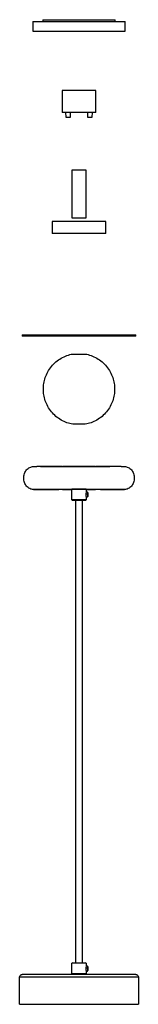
# Model space of a CAD drawing. Header units: millimetres. Extents: x -2527 to -2427, y -1723 to -895.
import ezdxf

# ---------------------------------------------------------------- set-up
doc = ezdxf.new("R2010")
doc.units = ezdxf.units.MM

msp = doc.modelspace()

# ---------------------------------------------------------------- linework, layer by layer
at = {"color": 7, "linetype": 'Continuous', "lineweight": 25}
for p, q in [((-2515.52, -896.9), (-2515.52, -904.9)), ((-2507.02, -895.36), (-2507.02, -896.86)), ((-2446.02, -896.86), (-2446.02, -895.36)), ((-2437.52, -904.9), (-2437.52, -896.9)), ((-2490.77, -954.9), (-2490.77, -973.4)), ((-2462.27, -973.4), (-2462.27, -954.9)), ((-2487.77, -973.4), (-2487.74, -977.4)), ((-2483.8, -977.4), (-2483.77, -973.4)), ((-2469.27, -973.4), (-2469.24, -977.4)), ((-2465.3, -977.4), (-2465.27, -973.4)), ((-2482.52, -1021.91), (-2482.52, -1061.91)), ((-2470.52, -1061.91), (-2470.52, -1021.91)), ((-2499.13, -1065.13), (-2499.13, -1075.13)), ((-2453.9, -1065.13), (-2499.13, -1065.13)), ((-2453.9, -1075.13), (-2453.9, -1065.13)), ((-2453.9, -1075.13), (-2499.13, -1075.13)), ((-2524.52, -1160.53), (-2524.52, -1161.53)), ((-2428.52, -1161.53), (-2428.52, -1160.53)), ((-2490.51, -1271.2), (-2490.12, -1271.36)), ((-2462.95, -1271.38), (-2462.52, -1271.2)), ((-2490.51, -1290.49), (-2514.83, -1290.49)), ((-2490.09, -1290.31), (-2490.51, -1290.49)), ((-2482.52, -1299.27), (-2482.52, -1290.27)), ((-2470.52, -1290.27), (-2470.52, -1292.81)), ((-2462.52, -1290.49), (-2462.91, -1290.32)), ((-2438.2, -1290.49), (-2462.52, -1290.49)), ((-2482.52, -1299.27), (-2482.02, -1299.77)), ((-2479.52, -1299.6), (-2479.52, -1688.6)), ((-2476.52, -1299.77), (-2476.52, -1299.27)), ((-2473.52, -1688.6), (-2473.52, -1299.77)), ((-2471.02, -1299.77), (-2470.52, -1299.27)), ((-2470.79, -1296.39), (-2470.78, -1296.42)), ((-2469.37, -1292.77), (-2470.57, -1292.77)), ((-2470.57, -1296.77), (-2469.41, -1296.77)), ((-2470.52, -1296.73), (-2470.52, -1299.27)), ((-2469.03, -1293.15), (-2469.41, -1292.77)), ((-2469.41, -1296.73), (-2469.03, -1296.36)), ((-2469.41, -1296.76), (-2469.03, -1296.38)), ((-2469.41, -1296.73), (-2469.41, -1296.73)), ((-2469.03, -1295.86), (-2469.03, -1293.67)), ((-2482.02, -1688.44), (-2482.52, -1688.94)), ((-2482.52, -1697.94), (-2482.52, -1688.94)), ((-2476.52, -1688.44), (-2476.52, -1688.94)), ((-2470.52, -1688.94), (-2471.02, -1688.44)), ((-2470.52, -1688.94), (-2470.52, -1691.48)), ((-2470.79, -1695.06), (-2470.78, -1695.09)), ((-2469.37, -1691.44), (-2470.66, -1691.44)), ((-2470.65, -1695.44), (-2469.41, -1695.44)), ((-2470.52, -1695.4), (-2470.52, -1697.94)), ((-2469.03, -1691.82), (-2469.41, -1691.44)), ((-2469.41, -1695.4), (-2469.03, -1695.03)), ((-2469.41, -1695.43), (-2469.03, -1695.05)), ((-2469.41, -1695.4), (-2469.41, -1695.4)), ((-2469.03, -1694.53), (-2469.03, -1692.34)), ((-2526.52, -1723.44), (-2526.52, -1700.44)), ((-2482.52, -1697.94), (-2482.02, -1698.44)), ((-2476.52, -1698.44), (-2476.52, -1697.94)), ((-2471.02, -1698.44), (-2470.52, -1697.94)), ((-2426.52, -1700.44), (-2426.52, -1723.44))]:
    msp.add_line(p, q, dxfattribs=at)
at = {"color": 8, "linetype": 'Continuous', "lineweight": 25}
for p, q in [((-2469.41, -1294.38), (-2470.86, -1294.38)), ((-2469.41, -1693.05), (-2470.86, -1693.05))]:
    msp.add_line(p, q, dxfattribs=at)
at = {"color": 7, "linetype": 'Continuous', "lineweight": 25}
for centre in [(-2465.27, -1294.77), (-2465.27, -1693.44)]:
    msp.add_arc(centre, 5.6, 159.51197, 199.73697, dxfattribs=at)
for points, knots in [([(-2515.52, -896.9), (-2515.51, -896.9), (-2515.51, -896.9), (-2515.5, -896.9), (-2515.47, -896.9), (-2515.43, -896.9), (-2515.38, -896.9), (-2515.32, -896.9), (-2515.25, -896.9), (-2515.17, -896.9), (-2515.08, -896.9), (-2514.98, -896.9), (-2514.68, -896.9), (-2514.06, -896.9), (-2512.82, -896.9), (-2511.2, -896.9), (-2509.2, -896.9), (-2506.84, -896.9), (-2504.14, -896.9), (-2501.15, -896.9), (-2497.92, -896.9), (-2494.49, -896.9), (-2490.94, -896.9), (-2487.31, -896.9), (-2483.69, -896.9), (-2480.08, -896.9), (-2476.52, -896.9), (-2472.95, -896.9), (-2469.34, -896.9), (-2465.72, -896.9), (-2462.09, -896.9), (-2458.54, -896.9), (-2455.11, -896.9), (-2451.88, -896.9), (-2448.89, -896.9), (-2446.19, -896.9), (-2443.83, -896.9), (-2441.83, -896.9), (-2440.21, -896.9), (-2438.97, -896.9), (-2438.3, -896.9), (-2437.96, -896.9), (-2437.8, -896.9), (-2437.67, -896.9), (-2437.58, -896.9), (-2437.53, -896.9), (-2437.52, -896.9), (-2437.52, -896.9)], [0, 0, 0, 0, 0.005308, 0.010609, 0.015905, 0.021198, 0.026488, 0.031777, 0.037068, 0.04236, 0.047656, 0.052958, 0.058266, 0.089137, 0.120009, 0.152167, 0.184325, 0.217167, 0.25001, 0.282852, 0.315695, 0.347853, 0.380012, 0.410883, 0.441755, 0.470877, 0.500001, 0.529123, 0.558247, 0.589118, 0.61999, 0.652148, 0.684306, 0.717148, 0.749991, 0.782833, 0.815676, 0.847834, 0.879993, 0.910864, 0.941736, 0.951462, 0.961169, 0.970868, 0.980566, 0.990274, 1, 1, 1, 1]), ([(-2507.02, -895.36), (-2507.01, -895.36), (-2507.01, -895.36), (-2507, -895.36), (-2506.97, -895.36), (-2506.94, -895.36), (-2506.89, -895.36), (-2506.83, -895.36), (-2506.77, -895.36), (-2506.69, -895.36), (-2506.6, -895.36), (-2506.37, -895.36), (-2505.87, -895.36), (-2504.9, -895.36), (-2503.64, -895.36), (-2502.08, -895.36), (-2500.23, -895.36), (-2498.12, -895.36), (-2495.78, -895.36), (-2493.25, -895.36), (-2490.57, -895.36), (-2487.8, -895.36), (-2484.96, -895.36), (-2481.22, -895.36), (-2476.52, -895.36), (-2471.81, -895.36), (-2468.07, -895.36), (-2465.23, -895.36), (-2462.46, -895.36), (-2459.78, -895.36), (-2457.25, -895.36), (-2454.91, -895.36), (-2452.8, -895.36), (-2450.95, -895.36), (-2449.39, -895.36), (-2448.13, -895.36), (-2447.16, -895.36), (-2446.62, -895.36), (-2446.33, -895.36), (-2446.19, -895.36), (-2446.09, -895.36), (-2446.03, -895.36), (-2446.02, -895.36), (-2446.02, -895.36)], [0, 0, 0, 0, 0.005839, 0.01167, 0.017495, 0.023317, 0.029136, 0.034956, 0.040777, 0.046602, 0.052434, 0.058273, 0.089148, 0.120023, 0.152185, 0.184348, 0.217194, 0.250041, 0.282887, 0.315734, 0.347896, 0.380058, 0.410933, 0.441809, 0.500001, 0.558193, 0.589068, 0.619944, 0.652106, 0.684268, 0.717114, 0.749961, 0.782808, 0.815655, 0.847816, 0.879979, 0.910854, 0.94173, 0.953399, 0.965045, 0.976684, 0.98833, 1, 1, 1, 1]), ([(-2515.52, -904.9), (-2515.52, -904.9), (-2515.31, -904.9), (-2514.42, -904.9), (-2513.73, -904.9), (-2511.83, -904.9), (-2510.62, -904.9), (-2507.7, -904.9), (-2506, -904.9), (-2502.19, -904.9), (-2500.09, -904.9), (-2495.63, -904.9), (-2493.27, -904.9), (-2488.47, -904.9), (-2486.03, -904.9), (-2481.2, -904.9), (-2478.81, -904.9), (-2474.22, -904.9), (-2471.83, -904.9), (-2467, -904.9), (-2464.56, -904.9), (-2459.76, -904.9), (-2457.4, -904.9), (-2452.94, -904.9), (-2450.84, -904.9), (-2447.03, -904.9), (-2445.33, -904.9), (-2442.41, -904.9), (-2441.2, -904.9), (-2439.3, -904.9), (-2438.61, -904.9), (-2437.72, -904.9), (-2437.52, -904.9), (-2437.52, -904.9)], [0, 0, 0, 0, 0.0625, 0.0625, 0.125, 0.125, 0.1875, 0.1875, 0.25, 0.25, 0.3125, 0.3125, 0.375, 0.375, 0.4375, 0.4375, 0.5, 0.5, 0.5625, 0.5625, 0.625, 0.625, 0.6875, 0.6875, 0.75, 0.75, 0.8125, 0.8125, 0.875, 0.875, 0.9375, 0.9375, 1, 1, 1, 1]), ([(-2462.27, -954.9), (-2462.27, -954.9), (-2462.34, -954.9), (-2462.67, -954.9), (-2462.92, -954.9), (-2463.61, -954.9), (-2464.06, -954.9), (-2465.12, -954.9), (-2465.74, -954.9), (-2467.13, -954.9), (-2467.9, -954.9), (-2469.53, -954.9), (-2470.39, -954.9), (-2472.15, -954.9), (-2473.04, -954.9), (-2474.8, -954.9), (-2475.68, -954.9), (-2477.35, -954.9), (-2478.23, -954.9), (-2479.99, -954.9), (-2480.88, -954.9), (-2482.64, -954.9), (-2483.5, -954.9), (-2485.13, -954.9), (-2485.9, -954.9), (-2487.29, -954.9), (-2487.91, -954.9), (-2488.97, -954.9), (-2489.42, -954.9), (-2490.11, -954.9), (-2490.36, -954.9), (-2490.69, -954.9), (-2490.77, -954.9), (-2490.77, -954.9)], [0, 0, 0, 0, 0.0625, 0.0625, 0.125, 0.125, 0.1875, 0.1875, 0.25, 0.25, 0.3125, 0.3125, 0.375, 0.375, 0.4375, 0.4375, 0.5, 0.5, 0.5625, 0.5625, 0.625, 0.625, 0.6875, 0.6875, 0.75, 0.75, 0.8125, 0.8125, 0.875, 0.875, 0.9375, 0.9375, 1, 1, 1, 1]), ([(-2462.27, -973.4), (-2462.27, -973.4), (-2462.27, -973.4), (-2462.28, -973.4), (-2462.31, -973.4), (-2462.34, -973.4), (-2462.38, -973.4), (-2462.44, -973.4), (-2462.56, -973.4), (-2462.8, -973.4), (-2463.25, -973.4), (-2463.84, -973.4), (-2464.82, -973.4), (-2466.37, -973.4), (-2468.65, -973.4), (-2471.2, -973.4), (-2473.86, -973.4), (-2476.52, -973.4), (-2479.17, -973.4), (-2481.83, -973.4), (-2484.38, -973.4), (-2486.66, -973.4), (-2488.21, -973.4), (-2489.19, -973.4), (-2489.78, -973.4), (-2490.23, -973.4), (-2490.49, -973.4), (-2490.64, -973.4), (-2490.71, -973.4), (-2490.76, -973.4), (-2490.76, -973.4), (-2490.77, -973.4)], [0, 0, 0, 0, 0.008344, 0.016674, 0.024996, 0.033314, 0.041636, 0.049966, 0.058311, 0.089206, 0.120102, 0.152285, 0.18447, 0.250119, 0.315767, 0.380052, 0.441771, 0.500002, 0.558232, 0.619951, 0.684236, 0.749885, 0.815534, 0.847716, 0.879901, 0.910796, 0.941693, 0.956284, 0.970846, 0.985408, 1, 1, 1, 1]), ([(-2487.74, -977.4), (-2487.74, -977.4), (-2487.69, -977.4), (-2487.5, -977.4), (-2487.35, -977.4), (-2486.97, -977.4), (-2486.73, -977.4), (-2486.25, -977.4), (-2486, -977.4), (-2485.53, -977.4), (-2485.28, -977.4), (-2484.8, -977.4), (-2484.56, -977.4), (-2484.18, -977.4), (-2484.03, -977.4), (-2483.84, -977.4), (-2483.8, -977.4), (-2483.8, -977.4)], [0, 0, 0, 0, 0.125, 0.125, 0.25, 0.25, 0.375, 0.375, 0.5, 0.5, 0.625, 0.625, 0.75, 0.75, 0.875, 0.875, 1, 1, 1, 1]), ([(-2469.24, -977.4), (-2469.24, -977.4), (-2469.19, -977.4), (-2469, -977.4), (-2468.85, -977.4), (-2468.47, -977.4), (-2468.23, -977.4), (-2467.75, -977.4), (-2467.5, -977.4), (-2467.03, -977.4), (-2466.78, -977.4), (-2466.3, -977.4), (-2466.06, -977.4), (-2465.68, -977.4), (-2465.53, -977.4), (-2465.34, -977.4), (-2465.3, -977.4), (-2465.3, -977.4)], [0, 0, 0, 0, 0.125, 0.125, 0.25, 0.25, 0.375, 0.375, 0.5, 0.5, 0.625, 0.625, 0.75, 0.75, 0.875, 0.875, 1, 1, 1, 1]), ([(-2470.52, -1021.91), (-2470.52, -1021.91), (-2470.55, -1021.91), (-2470.68, -1021.91), (-2470.79, -1021.91), (-2471.08, -1021.91), (-2471.27, -1021.91), (-2471.72, -1021.91), (-2471.98, -1021.91), (-2472.57, -1021.91), (-2472.89, -1021.91), (-2473.57, -1021.91), (-2473.94, -1021.91), (-2474.68, -1021.91), (-2475.05, -1021.91), (-2475.79, -1021.91), (-2476.16, -1021.91), (-2476.87, -1021.91), (-2477.24, -1021.91), (-2477.98, -1021.91), (-2478.35, -1021.91), (-2479.09, -1021.91), (-2479.46, -1021.91), (-2480.14, -1021.91), (-2480.46, -1021.91), (-2481.05, -1021.91), (-2481.31, -1021.91), (-2481.76, -1021.91), (-2481.95, -1021.91), (-2482.24, -1021.91), (-2482.35, -1021.91), (-2482.48, -1021.91), (-2482.52, -1021.91), (-2482.52, -1021.91)], [0, 0, 0, 0, 0.0625, 0.0625, 0.125, 0.125, 0.1875, 0.1875, 0.25, 0.25, 0.3125, 0.3125, 0.375, 0.375, 0.4375, 0.4375, 0.5, 0.5, 0.5625, 0.5625, 0.625, 0.625, 0.6875, 0.6875, 0.75, 0.75, 0.8125, 0.8125, 0.875, 0.875, 0.9375, 0.9375, 1, 1, 1, 1]), ([(-2482.52, -1061.91), (-2482.52, -1061.91), (-2482.48, -1061.91), (-2482.35, -1061.91), (-2482.24, -1061.91), (-2481.95, -1061.91), (-2481.76, -1061.91), (-2481.31, -1061.91), (-2481.05, -1061.91), (-2480.46, -1061.91), (-2480.14, -1061.91), (-2479.46, -1061.91), (-2479.09, -1061.91), (-2478.35, -1061.91), (-2477.98, -1061.91), (-2477.24, -1061.91), (-2476.87, -1061.91), (-2476.16, -1061.91), (-2475.79, -1061.91), (-2475.05, -1061.91), (-2474.68, -1061.91), (-2473.94, -1061.91), (-2473.57, -1061.91), (-2472.89, -1061.91), (-2472.57, -1061.91), (-2471.98, -1061.91), (-2471.72, -1061.91), (-2471.27, -1061.91), (-2471.08, -1061.91), (-2470.79, -1061.91), (-2470.68, -1061.91), (-2470.55, -1061.91), (-2470.52, -1061.91), (-2470.52, -1061.91)], [0, 0, 0, 0, 0.0625, 0.0625, 0.125, 0.125, 0.1875, 0.1875, 0.25, 0.25, 0.3125, 0.3125, 0.375, 0.375, 0.4375, 0.4375, 0.5, 0.5, 0.5625, 0.5625, 0.625, 0.625, 0.6875, 0.6875, 0.75, 0.75, 0.8125, 0.8125, 0.875, 0.875, 0.9375, 0.9375, 1, 1, 1, 1]), ([(-2524.52, -1160.53), (-2524.52, -1160.53), (-2524.26, -1160.53), (-2523.16, -1160.53), (-2522.31, -1160.53), (-2519.98, -1160.53), (-2518.49, -1160.53), (-2514.9, -1160.53), (-2512.8, -1160.53), (-2508.11, -1160.53), (-2505.53, -1160.53), (-2500.04, -1160.53), (-2497.14, -1160.53), (-2491.23, -1160.53), (-2488.22, -1160.53), (-2482.28, -1160.53), (-2479.34, -1160.53), (-2473.69, -1160.53), (-2470.75, -1160.53), (-2464.81, -1160.53), (-2461.8, -1160.53), (-2455.89, -1160.53), (-2452.99, -1160.53), (-2447.5, -1160.53), (-2444.92, -1160.53), (-2440.23, -1160.53), (-2438.13, -1160.53), (-2434.55, -1160.53), (-2433.05, -1160.53), (-2430.72, -1160.53), (-2429.87, -1160.53), (-2428.77, -1160.53), (-2428.52, -1160.53), (-2428.52, -1160.53)], [0, 0, 0, 0, 0.0625, 0.0625, 0.125, 0.125, 0.1875, 0.1875, 0.25, 0.25, 0.3125, 0.3125, 0.375, 0.375, 0.4375, 0.4375, 0.5, 0.5, 0.5625, 0.5625, 0.625, 0.625, 0.6875, 0.6875, 0.75, 0.75, 0.8125, 0.8125, 0.875, 0.875, 0.9375, 0.9375, 1, 1, 1, 1]), ([(-2428.52, -1161.53), (-2428.52, -1161.53), (-2428.77, -1161.53), (-2429.87, -1161.53), (-2430.72, -1161.53), (-2433.05, -1161.53), (-2434.55, -1161.53), (-2438.13, -1161.53), (-2440.23, -1161.53), (-2444.92, -1161.53), (-2447.5, -1161.53), (-2452.99, -1161.53), (-2455.89, -1161.53), (-2461.8, -1161.53), (-2464.81, -1161.53), (-2470.75, -1161.53), (-2473.69, -1161.53), (-2479.34, -1161.53), (-2482.28, -1161.53), (-2488.22, -1161.53), (-2491.23, -1161.53), (-2497.14, -1161.53), (-2500.04, -1161.53), (-2505.53, -1161.53), (-2508.11, -1161.53), (-2512.8, -1161.53), (-2514.9, -1161.53), (-2518.49, -1161.53), (-2519.98, -1161.53), (-2522.31, -1161.53), (-2523.16, -1161.53), (-2524.26, -1161.53), (-2524.52, -1161.53), (-2524.52, -1161.53)], [0, 0, 0, 0, 0.0625, 0.0625, 0.125, 0.125, 0.1875, 0.1875, 0.25, 0.25, 0.3125, 0.3125, 0.375, 0.375, 0.4375, 0.4375, 0.5, 0.5, 0.5625, 0.5625, 0.625, 0.625, 0.6875, 0.6875, 0.75, 0.75, 0.8125, 0.8125, 0.875, 0.875, 0.9375, 0.9375, 1, 1, 1, 1]), ([(-2481.77, -1235.61), (-2483.4, -1235.32), (-2485.05, -1234.88), (-2488.31, -1233.71), (-2489.93, -1232.96), (-2493.03, -1231.18), (-2494.52, -1230.13), (-2497.3, -1227.78), (-2498.58, -1226.48), (-2500.88, -1223.66), (-2501.9, -1222.16), (-2503.63, -1219.03), (-2504.34, -1217.41), (-2505.46, -1214.14), (-2505.87, -1212.49), (-2506.39, -1209.23), (-2506.52, -1207.62), (-2506.52, -1204.51), (-2506.39, -1202.91), (-2505.87, -1199.65), (-2505.46, -1198), (-2504.34, -1194.73), (-2503.63, -1193.11), (-2501.9, -1189.98), (-2500.88, -1188.48), (-2498.58, -1185.66), (-2497.3, -1184.36), (-2494.52, -1182.01), (-2493.03, -1180.96), (-2489.93, -1179.18), (-2488.31, -1178.43), (-2485.05, -1177.26), (-2483.4, -1176.82), (-2481.77, -1176.53)], [0, 0, 0, 0, 0.0625, 0.0625, 0.125, 0.125, 0.1875, 0.1875, 0.25, 0.25, 0.3125, 0.3125, 0.375, 0.375, 0.4375, 0.4375, 0.5, 0.5, 0.5625, 0.5625, 0.625, 0.625, 0.6875, 0.6875, 0.75, 0.75, 0.8125, 0.8125, 0.875, 0.875, 0.9375, 0.9375, 1, 1, 1, 1]), ([(-2481.77, -1176.53), (-2481.77, -1176.53), (-2481.65, -1176.53), (-2481.27, -1176.53), (-2481.11, -1176.53), (-2480.71, -1176.53), (-2480.48, -1176.53), (-2479.97, -1176.53), (-2479.69, -1176.53), (-2479.09, -1176.53), (-2478.77, -1176.53), (-2477.8, -1176.53), (-2477.13, -1176.53), (-2475.9, -1176.53), (-2475.23, -1176.53), (-2474.26, -1176.53), (-2473.94, -1176.53), (-2473.34, -1176.53), (-2473.06, -1176.53), (-2472.55, -1176.53), (-2472.32, -1176.53), (-2471.92, -1176.53), (-2471.76, -1176.53), (-2471.38, -1176.53), (-2471.27, -1176.53), (-2471.27, -1176.53)], [0, 0, 0, 0, 0.125, 0.125, 0.1875, 0.1875, 0.25, 0.25, 0.3125, 0.3125, 0.375, 0.375, 0.5, 0.5, 0.625, 0.625, 0.6875, 0.6875, 0.75, 0.75, 0.8125, 0.8125, 0.875, 0.875, 1, 1, 1, 1]), ([(-2471.27, -1176.53), (-2469.63, -1176.82), (-2467.98, -1177.26), (-2464.72, -1178.43), (-2463.1, -1179.18), (-2460, -1180.96), (-2458.51, -1182.01), (-2455.73, -1184.36), (-2454.45, -1185.66), (-2452.15, -1188.48), (-2451.13, -1189.98), (-2449.4, -1193.11), (-2448.69, -1194.73), (-2447.57, -1198), (-2447.16, -1199.65), (-2446.64, -1202.91), (-2446.52, -1204.51), (-2446.52, -1207.62), (-2446.64, -1209.23), (-2447.16, -1212.49), (-2447.57, -1214.14), (-2448.69, -1217.41), (-2449.4, -1219.03), (-2451.13, -1222.16), (-2452.15, -1223.66), (-2454.45, -1226.48), (-2455.73, -1227.78), (-2458.51, -1230.13), (-2460, -1231.18), (-2463.1, -1232.96), (-2464.72, -1233.71), (-2467.98, -1234.88), (-2469.63, -1235.32), (-2471.27, -1235.61)], [0, 0, 0, 0, 0.0625, 0.0625, 0.125, 0.125, 0.1875, 0.1875, 0.25, 0.25, 0.3125, 0.3125, 0.375, 0.375, 0.4375, 0.4375, 0.5, 0.5, 0.5625, 0.5625, 0.625, 0.625, 0.6875, 0.6875, 0.75, 0.75, 0.8125, 0.8125, 0.875, 0.875, 0.9375, 0.9375, 1, 1, 1, 1]), ([(-2471.27, -1235.61), (-2471.27, -1235.61), (-2471.38, -1235.61), (-2471.76, -1235.61), (-2471.92, -1235.61), (-2472.32, -1235.61), (-2472.55, -1235.61), (-2473.06, -1235.61), (-2473.34, -1235.61), (-2473.94, -1235.61), (-2474.26, -1235.61), (-2475.23, -1235.61), (-2475.9, -1235.61), (-2477.13, -1235.61), (-2477.8, -1235.61), (-2478.77, -1235.61), (-2479.09, -1235.61), (-2479.69, -1235.61), (-2479.97, -1235.61), (-2480.48, -1235.61), (-2480.71, -1235.61), (-2481.11, -1235.61), (-2481.27, -1235.61), (-2481.65, -1235.61), (-2481.77, -1235.61), (-2481.77, -1235.61)], [0, 0, 0, 0, 0.125, 0.125, 0.1875, 0.1875, 0.25, 0.25, 0.3125, 0.3125, 0.375, 0.375, 0.5, 0.5, 0.625, 0.625, 0.6875, 0.6875, 0.75, 0.75, 0.8125, 0.8125, 0.875, 0.875, 1, 1, 1, 1]), ([(-2514.83, -1290.49), (-2515.36, -1290.49), (-2515.89, -1290.43), (-2516.96, -1290.19), (-2517.49, -1290), (-2518.51, -1289.51), (-2518.99, -1289.21), (-2519.9, -1288.5), (-2520.31, -1288.1), (-2521.06, -1287.23), (-2521.41, -1286.74), (-2522.01, -1285.69), (-2522.27, -1285.13), (-2522.7, -1283.94), (-2522.85, -1283.33), (-2523.06, -1282.09), (-2523.12, -1281.46), (-2523.12, -1280.23), (-2523.06, -1279.6), (-2522.85, -1278.36), (-2522.7, -1277.74), (-2522.27, -1276.56), (-2522.01, -1275.99), (-2521.41, -1274.94), (-2521.06, -1274.46), (-2520.31, -1273.59), (-2519.9, -1273.18), (-2518.99, -1272.48), (-2518.51, -1272.17), (-2517.49, -1271.69), (-2516.96, -1271.5), (-2515.89, -1271.25), (-2515.36, -1271.2), (-2514.83, -1271.2)], [0, 0, 0, 0, 0.0625, 0.0625, 0.125, 0.125, 0.1875, 0.1875, 0.25, 0.25, 0.3125, 0.3125, 0.375, 0.375, 0.4375, 0.4375, 0.5, 0.5, 0.5625, 0.5625, 0.625, 0.625, 0.6875, 0.6875, 0.75, 0.75, 0.8125, 0.8125, 0.875, 0.875, 0.9375, 0.9375, 1, 1, 1, 1]), ([(-2514.83, -1271.2), (-2514.77, -1271.2), (-2514.66, -1271.2), (-2513.78, -1271.2), (-2512.69, -1271.2), (-2512.14, -1271.2)], [0, 0, 0, 0, 0.320098, 0.65407, 1, 1, 1, 1]), ([(-2440.89, -1271.2), (-2441.38, -1271.2), (-2442.35, -1271.2), (-2444.38, -1271.22), (-2446.75, -1271.24), (-2449.69, -1271.27), (-2453.21, -1271.3), (-2457.25, -1271.33), (-2461.3, -1271.36), (-2465.22, -1271.37), (-2468.95, -1271.38), (-2472.94, -1271.38), (-2477.2, -1271.38), (-2481.71, -1271.38), (-2485.94, -1271.38), (-2490.01, -1271.38), (-2494.05, -1271.38), (-2497.64, -1271.38), (-2500.79, -1271.38), (-2503.54, -1271.38), (-2505.94, -1271.34), (-2507.99, -1271.3), (-2509.68, -1271.25), (-2511.14, -1271.21), (-2511.8, -1271.2), (-2512.14, -1271.2)], [0, 0, 0, 0, 0.046098, 0.091611, 0.13616, 0.179406, 0.234532, 0.28631, 0.334386, 0.378565, 0.418798, 0.455843, 0.506383, 0.553864, 0.599337, 0.642683, 0.688511, 0.738106, 0.773188, 0.81022, 0.851618, 0.885617, 0.921889, 0.960138, 1, 1, 1, 1]), ([(-2490.12, -1271.36), (-2490.61, -1271.36), (-2492.53, -1271.35), (-2495.77, -1271.33), (-2499.82, -1271.3), (-2503.34, -1271.27), (-2506.28, -1271.24), (-2508.65, -1271.22), (-2510.68, -1271.2), (-2511.65, -1271.2), (-2512.14, -1271.2)], [0, 0, 0, 0, 0.0471277, 0.1841252, 0.3316728, 0.4887607, 0.6119965, 0.7389436, 0.8686376, 1, 1, 1, 1]), ([(-2490.86, -1271.2), (-2491.95, -1271.2), (-2494.24, -1271.2), (-2497.53, -1271.2), (-2500.71, -1271.2), (-2503.65, -1271.2), (-2506.3, -1271.2), (-2508.64, -1271.2), (-2510.56, -1271.2), (-2511.74, -1271.2), (-2512.14, -1271.2), (-2512.14, -1271.2)], [0, 0, 0, 0, 0.115262, 0.240972, 0.36802, 0.495747, 0.623474, 0.750522, 0.876233, 0.999989, 1, 1, 1, 1]), ([(-2462.52, -1271.2), (-2462.52, -1271.2), (-2462.6, -1271.2), (-2462.92, -1271.2), (-2463.16, -1271.2), (-2463.85, -1271.2), (-2464.28, -1271.2), (-2465.33, -1271.2), (-2465.94, -1271.2), (-2467.3, -1271.2), (-2468.06, -1271.2), (-2469.66, -1271.2), (-2470.5, -1271.2), (-2472.23, -1271.2), (-2473.1, -1271.2), (-2474.84, -1271.2), (-2475.69, -1271.2), (-2477.34, -1271.2), (-2478.2, -1271.2), (-2479.93, -1271.2), (-2480.8, -1271.2), (-2482.53, -1271.2), (-2483.37, -1271.2), (-2484.97, -1271.2), (-2485.73, -1271.2), (-2487.09, -1271.2), (-2487.7, -1271.2), (-2488.75, -1271.2), (-2489.18, -1271.2), (-2489.87, -1271.2), (-2490.11, -1271.2), (-2490.43, -1271.2), (-2490.51, -1271.2), (-2490.51, -1271.2)], [0, 0, 0, 0, 0.0625, 0.0625, 0.125, 0.125, 0.1875, 0.1875, 0.25, 0.25, 0.3125, 0.3125, 0.375, 0.375, 0.4375, 0.4375, 0.5, 0.5, 0.5625, 0.5625, 0.625, 0.625, 0.6875, 0.6875, 0.75, 0.75, 0.8125, 0.8125, 0.875, 0.875, 0.9375, 0.9375, 1, 1, 1, 1]), ([(-2440.89, -1271.2), (-2440.89, -1271.2), (-2441.29, -1271.2), (-2442.47, -1271.2), (-2444.39, -1271.2), (-2446.73, -1271.2), (-2449.38, -1271.2), (-2452.32, -1271.2), (-2455.5, -1271.2), (-2458.79, -1271.2), (-2461.08, -1271.2), (-2462.17, -1271.2)], [0, 0, 0, 0, 0.000017, 0.123772, 0.249482, 0.376529, 0.504256, 0.631982, 0.759029, 0.884739, 1, 1, 1, 1]), ([(-2440.89, -1271.2), (-2440.34, -1271.2), (-2439.25, -1271.2), (-2438.37, -1271.2), (-2438.26, -1271.2), (-2438.2, -1271.2)], [0, 0, 0, 0, 0.345938, 0.679906, 1, 1, 1, 1]), ([(-2438.2, -1271.2), (-2437.67, -1271.2), (-2437.14, -1271.25), (-2436.07, -1271.5), (-2435.54, -1271.69), (-2434.52, -1272.17), (-2434.04, -1272.48), (-2433.13, -1273.18), (-2432.72, -1273.59), (-2431.97, -1274.46), (-2431.62, -1274.94), (-2431.02, -1275.99), (-2430.76, -1276.56), (-2430.34, -1277.74), (-2430.18, -1278.36), (-2429.97, -1279.6), (-2429.91, -1280.23), (-2429.91, -1281.46), (-2429.97, -1282.09), (-2430.18, -1283.33), (-2430.34, -1283.94), (-2430.76, -1285.13), (-2431.02, -1285.69), (-2431.62, -1286.74), (-2431.97, -1287.23), (-2432.72, -1288.1), (-2433.13, -1288.5), (-2434.04, -1289.21), (-2434.52, -1289.51), (-2435.54, -1290), (-2436.07, -1290.19), (-2437.14, -1290.43), (-2437.67, -1290.49), (-2438.2, -1290.49)], [0, 0, 0, 0, 0.0625, 0.0625, 0.125, 0.125, 0.1875, 0.1875, 0.25, 0.25, 0.3125, 0.3125, 0.375, 0.375, 0.4375, 0.4375, 0.5, 0.5, 0.5625, 0.5625, 0.625, 0.625, 0.6875, 0.6875, 0.75, 0.75, 0.8125, 0.8125, 0.875, 0.875, 0.9375, 0.9375, 1, 1, 1, 1]), ([(-2514.83, -1290.49), (-2514.77, -1290.49), (-2514.66, -1290.49), (-2513.78, -1290.49), (-2512.69, -1290.49), (-2512.14, -1290.49)], [0, 0, 0, 0, 0.320094, 0.654062, 1, 1, 1, 1]), ([(-2512.14, -1290.49), (-2512.69, -1290.49), (-2513.78, -1290.49), (-2514.66, -1290.49), (-2514.77, -1290.49), (-2514.83, -1290.49)], [0, 0, 0, 0, 0.34593, 0.679902, 1, 1, 1, 1]), ([(-2512.14, -1290.49), (-2511.65, -1290.49), (-2510.68, -1290.49), (-2508.65, -1290.47), (-2506.28, -1290.45), (-2503.34, -1290.42), (-2499.82, -1290.39), (-2495.78, -1290.35), (-2491.73, -1290.33), (-2487.81, -1290.31), (-2484.08, -1290.31), (-2480.1, -1290.31), (-2475.83, -1290.31), (-2471.32, -1290.31), (-2467.09, -1290.31), (-2463.02, -1290.31), (-2458.98, -1290.31), (-2455.39, -1290.31), (-2452.24, -1290.31), (-2449.49, -1290.31), (-2447.09, -1290.34), (-2445.04, -1290.39), (-2443.35, -1290.44), (-2441.89, -1290.48), (-2441.23, -1290.49), (-2440.89, -1290.49)], [0, 0, 0, 0, 0.0460983, 0.0916111, 0.1361599, 0.1794064, 0.2345324, 0.2863105, 0.3343862, 0.3785648, 0.4187979, 0.4558434, 0.5063832, 0.5538636, 0.599337, 0.6426829, 0.6885113, 0.7381057, 0.7731885, 0.8102198, 0.8516181, 0.885617, 0.9218893, 0.9601378, 1, 1, 1, 1]), ([(-2490.51, -1290.49), (-2490.46, -1290.49), (-2490.37, -1290.49), (-2489.59, -1290.49), (-2488.3, -1290.49), (-2486.47, -1290.49), (-2484.51, -1290.49), (-2483.08, -1290.49), (-2482.52, -1290.49)], [0, 0, 0, 0, 0.162644, 0.335029, 0.514582, 0.697945, 0.881308, 1, 1, 1, 1]), ([(-2482.52, -1290.49), (-2483.64, -1290.49), (-2486.25, -1290.49), (-2488.74, -1290.49), (-2490.16, -1290.49)], [0, 0, 0, 0, 0.430397, 1, 1, 1, 1]), ([(-2476.52, -1290.27), (-2476.87, -1290.27), (-2477.24, -1290.27), (-2477.98, -1290.27), (-2478.35, -1290.27), (-2479.09, -1290.27), (-2479.46, -1290.27), (-2480.14, -1290.27), (-2480.46, -1290.27), (-2481.05, -1290.27), (-2481.31, -1290.27), (-2481.76, -1290.27), (-2481.95, -1290.27), (-2482.24, -1290.27), (-2482.35, -1290.27), (-2482.48, -1290.27), (-2482.52, -1290.27), (-2482.52, -1290.27)], [0, 0, 0, 0, 0.125, 0.125, 0.25, 0.25, 0.375, 0.375, 0.5, 0.5, 0.625, 0.625, 0.75, 0.75, 0.875, 0.875, 1, 1, 1, 1]), ([(-2470.52, -1290.27), (-2470.52, -1290.27), (-2470.55, -1290.27), (-2470.68, -1290.27), (-2470.79, -1290.27), (-2471.08, -1290.27), (-2471.27, -1290.27), (-2471.72, -1290.27), (-2471.98, -1290.27), (-2472.57, -1290.27), (-2472.89, -1290.27), (-2473.57, -1290.27), (-2473.94, -1290.27), (-2474.68, -1290.27), (-2475.05, -1290.27), (-2475.79, -1290.27), (-2476.16, -1290.27), (-2476.52, -1290.27)], [0, 0, 0, 0, 0.125, 0.125, 0.25, 0.25, 0.375, 0.375, 0.5, 0.5, 0.625, 0.625, 0.75, 0.75, 0.875, 0.875, 1, 1, 1, 1]), ([(-2470.52, -1290.49), (-2469.95, -1290.49), (-2468.52, -1290.49), (-2466.56, -1290.49), (-2464.73, -1290.49), (-2463.44, -1290.49), (-2462.66, -1290.49), (-2462.57, -1290.49), (-2462.52, -1290.49)], [0, 0, 0, 0, 0.118692, 0.302055, 0.485418, 0.664971, 0.837356, 1, 1, 1, 1]), ([(-2462.87, -1290.49), (-2464.29, -1290.49), (-2466.78, -1290.49), (-2469.39, -1290.49), (-2470.52, -1290.49)], [0, 0, 0, 0, 0.569603, 1, 1, 1, 1]), ([(-2462.91, -1290.32), (-2462.42, -1290.32), (-2460.5, -1290.33), (-2457.26, -1290.35), (-2453.21, -1290.39), (-2449.69, -1290.42), (-2446.75, -1290.45), (-2444.38, -1290.47), (-2442.35, -1290.49), (-2441.38, -1290.49), (-2440.89, -1290.49)], [0, 0, 0, 0, 0.047128, 0.184125, 0.331673, 0.488761, 0.611996, 0.738944, 0.868638, 1, 1, 1, 1]), ([(-2440.89, -1290.49), (-2440.34, -1290.49), (-2439.25, -1290.49), (-2438.37, -1290.49), (-2438.26, -1290.49), (-2438.2, -1290.49)], [0, 0, 0, 0, 0.34593, 0.679902, 1, 1, 1, 1]), ([(-2438.2, -1290.49), (-2438.26, -1290.49), (-2438.37, -1290.49), (-2439.25, -1290.49), (-2440.34, -1290.49), (-2440.89, -1290.49)], [0, 0, 0, 0, 0.320094, 0.654062, 1, 1, 1, 1]), ([(-2476.52, -1299.27), (-2476.87, -1299.27), (-2477.24, -1299.27), (-2477.98, -1299.27), (-2478.35, -1299.27), (-2479.09, -1299.27), (-2479.46, -1299.27), (-2480.14, -1299.27), (-2480.46, -1299.27), (-2481.05, -1299.27), (-2481.31, -1299.27), (-2481.76, -1299.27), (-2481.95, -1299.27), (-2482.24, -1299.27), (-2482.35, -1299.27), (-2482.48, -1299.27), (-2482.52, -1299.27), (-2482.52, -1299.27)], [0, 0, 0, 0, 0.125, 0.125, 0.25, 0.25, 0.375, 0.375, 0.5, 0.5, 0.625, 0.625, 0.75, 0.75, 0.875, 0.875, 1, 1, 1, 1]), ([(-2476.52, -1299.77), (-2476.58, -1299.77), (-2476.72, -1299.77), (-2476.92, -1299.77), (-2477.12, -1299.77), (-2477.32, -1299.77), (-2477.63, -1299.77), (-2478.04, -1299.77), (-2478.55, -1299.77), (-2479.05, -1299.77), (-2479.7, -1299.77), (-2480.43, -1299.77), (-2481.03, -1299.77), (-2481.41, -1299.77), (-2481.63, -1299.77), (-2481.81, -1299.77), (-2481.92, -1299.77), (-2481.98, -1299.77), (-2482.01, -1299.77), (-2482.01, -1299.77), (-2482.02, -1299.77)], [0, 0, 0, 0, 0.023342, 0.046638, 0.06992, 0.093219, 0.116565, 0.178324, 0.240092, 0.304425, 0.368768, 0.500006, 0.631244, 0.695576, 0.759919, 0.821678, 0.883447, 0.922318, 0.96112, 1, 1, 1, 1]), ([(-2470.52, -1299.27), (-2470.52, -1299.27), (-2470.55, -1299.27), (-2470.68, -1299.27), (-2470.79, -1299.27), (-2471.08, -1299.27), (-2471.27, -1299.27), (-2471.72, -1299.27), (-2471.98, -1299.27), (-2472.57, -1299.27), (-2472.89, -1299.27), (-2473.57, -1299.27), (-2473.94, -1299.27), (-2474.68, -1299.27), (-2475.05, -1299.27), (-2475.79, -1299.27), (-2476.16, -1299.27), (-2476.52, -1299.27)], [0, 0, 0, 0, 0.125, 0.125, 0.25, 0.25, 0.375, 0.375, 0.5, 0.5, 0.625, 0.625, 0.75, 0.75, 0.875, 0.875, 1, 1, 1, 1]), ([(-2471.02, -1299.77), (-2471.02, -1299.77), (-2471.02, -1299.77), (-2471.03, -1299.77), (-2471.05, -1299.77), (-2471.07, -1299.77), (-2471.12, -1299.77), (-2471.22, -1299.77), (-2471.4, -1299.77), (-2471.62, -1299.77), (-2472, -1299.77), (-2472.6, -1299.77), (-2473.33, -1299.77), (-2473.98, -1299.77), (-2474.48, -1299.77), (-2474.99, -1299.77), (-2475.45, -1299.77), (-2475.85, -1299.77), (-2476.18, -1299.77), (-2476.4, -1299.77), (-2476.52, -1299.77)], [0, 0, 0, 0, 0.023341, 0.046637, 0.069919, 0.093218, 0.116565, 0.178324, 0.240092, 0.304425, 0.368768, 0.500006, 0.631244, 0.695576, 0.759919, 0.821678, 0.883447, 0.922319, 0.961122, 1, 1, 1, 1]), ([(-2469.41, -1292.8), (-2469.41, -1292.8), (-2469.41, -1292.79), (-2469.41, -1292.91), (-2469.41, -1293.09), (-2469.41, -1293.36), (-2469.41, -1293.76), (-2469.41, -1294.14), (-2469.41, -1294.38)], [0, 0, 0, 0, 0.081374, 0.237072, 0.396073, 0.555074, 0.710771, 1, 1, 1, 1]), ([(-2469.41, -1294.38), (-2469.41, -1294.61), (-2469.41, -1294.87), (-2469.41, -1295.39), (-2469.41, -1295.65), (-2469.41, -1296.11), (-2469.41, -1296.3), (-2469.41, -1296.59), (-2469.41, -1296.68), (-2469.41, -1296.73)], [0, 0, 0, 0, 0.25, 0.25, 0.5, 0.5, 0.75, 0.75, 1, 1, 1, 1]), ([(-2469.03, -1293.18), (-2469.03, -1293.17), (-2469.03, -1293.16), (-2469.03, -1293.15), (-2469.03, -1293.15), (-2469.03, -1293.15), (-2469.03, -1293.18), (-2469.03, -1293.25), (-2469.03, -1293.41), (-2469.03, -1293.62), (-2469.03, -1293.95), (-2469.03, -1294.44), (-2469.03, -1294.97), (-2469.03, -1295.38), (-2469.03, -1295.67), (-2469.03, -1295.93), (-2469.03, -1296.11), (-2469.03, -1296.23), (-2469.03, -1296.31), (-2469.03, -1296.34), (-2469.03, -1296.36)], [0, 0, 0, 0, 0.0241878, 0.048169, 0.0720814, 0.0960639, 0.1202542, 0.1853025, 0.2503589, 0.3154072, 0.3804636, 0.5000253, 0.619587, 0.6846353, 0.7496917, 0.8147399, 0.8797963, 0.9199695, 0.9598234, 1, 1, 1, 1]), ([(-2469.03, -1296.36), (-2469.03, -1296.36), (-2469.03, -1296.38), (-2469.03, -1296.39), (-2469.03, -1296.39), (-2469.03, -1296.38), (-2469.03, -1296.35), (-2469.03, -1296.28), (-2469.03, -1296.12), (-2469.03, -1295.91), (-2469.03, -1295.58), (-2469.03, -1295.09), (-2469.03, -1294.56), (-2469.03, -1294.15), (-2469.03, -1293.86), (-2469.03, -1293.6), (-2469.03, -1293.42), (-2469.03, -1293.3), (-2469.03, -1293.22), (-2469.03, -1293.19), (-2469.03, -1293.18)], [0, 0, 0, 0, 0.024188, 0.048169, 0.072081, 0.096064, 0.120254, 0.185302, 0.250359, 0.315407, 0.380464, 0.500025, 0.619587, 0.684635, 0.749692, 0.81474, 0.879796, 0.919969, 0.959823, 1, 1, 1, 1]), ([(-2476.52, -1688.94), (-2476.87, -1688.94), (-2477.24, -1688.94), (-2477.98, -1688.94), (-2478.35, -1688.94), (-2479.09, -1688.94), (-2479.46, -1688.94), (-2480.14, -1688.94), (-2480.46, -1688.94), (-2481.05, -1688.94), (-2481.31, -1688.94), (-2481.76, -1688.94), (-2481.95, -1688.94), (-2482.24, -1688.94), (-2482.35, -1688.94), (-2482.48, -1688.94), (-2482.52, -1688.94), (-2482.52, -1688.94)], [0, 0, 0, 0, 0.125, 0.125, 0.25, 0.25, 0.375, 0.375, 0.5, 0.5, 0.625, 0.625, 0.75, 0.75, 0.875, 0.875, 1, 1, 1, 1]), ([(-2482.02, -1688.44), (-2482.01, -1688.44), (-2482.01, -1688.44), (-2482, -1688.44), (-2481.98, -1688.44), (-2481.96, -1688.44), (-2481.91, -1688.44), (-2481.81, -1688.44), (-2481.63, -1688.44), (-2481.41, -1688.44), (-2481.03, -1688.44), (-2480.43, -1688.44), (-2479.7, -1688.44), (-2479.05, -1688.44), (-2478.55, -1688.44), (-2478.04, -1688.44), (-2477.58, -1688.44), (-2477.18, -1688.44), (-2476.85, -1688.44), (-2476.63, -1688.44), (-2476.52, -1688.44)], [0, 0, 0, 0, 0.023343, 0.04664, 0.069921, 0.093219, 0.116565, 0.178326, 0.240092, 0.304428, 0.368768, 0.500006, 0.631244, 0.695579, 0.759919, 0.821681, 0.883447, 0.922321, 0.961124, 1, 1, 1, 1]), ([(-2476.52, -1688.44), (-2476.45, -1688.44), (-2476.31, -1688.44), (-2476.11, -1688.44), (-2475.91, -1688.44), (-2475.71, -1688.44), (-2475.41, -1688.44), (-2474.99, -1688.44), (-2474.48, -1688.44), (-2473.98, -1688.44), (-2473.33, -1688.44), (-2472.6, -1688.44), (-2472, -1688.44), (-2471.62, -1688.44), (-2471.4, -1688.44), (-2471.22, -1688.44), (-2471.11, -1688.44), (-2471.05, -1688.44), (-2471.02, -1688.44), (-2471.02, -1688.44), (-2471.02, -1688.44)], [0, 0, 0, 0, 0.023344, 0.046641, 0.069922, 0.09322, 0.116565, 0.178326, 0.240092, 0.304428, 0.368768, 0.500006, 0.631244, 0.695579, 0.759919, 0.821681, 0.883447, 0.92232, 0.961123, 1, 1, 1, 1]), ([(-2470.52, -1688.94), (-2470.52, -1688.94), (-2470.55, -1688.94), (-2470.68, -1688.94), (-2470.79, -1688.94), (-2471.08, -1688.94), (-2471.27, -1688.94), (-2471.72, -1688.94), (-2471.98, -1688.94), (-2472.57, -1688.94), (-2472.89, -1688.94), (-2473.57, -1688.94), (-2473.94, -1688.94), (-2474.68, -1688.94), (-2475.05, -1688.94), (-2475.79, -1688.94), (-2476.16, -1688.94), (-2476.52, -1688.94)], [0, 0, 0, 0, 0.125, 0.125, 0.25, 0.25, 0.375, 0.375, 0.5, 0.5, 0.625, 0.625, 0.75, 0.75, 0.875, 0.875, 1, 1, 1, 1]), ([(-2469.41, -1691.47), (-2469.41, -1691.47), (-2469.41, -1691.46), (-2469.41, -1691.58), (-2469.41, -1691.76), (-2469.41, -1692.03), (-2469.41, -1692.43), (-2469.41, -1692.81), (-2469.41, -1693.05)], [0, 0, 0, 0, 0.081374, 0.237072, 0.396073, 0.555074, 0.710771, 1, 1, 1, 1]), ([(-2469.41, -1693.05), (-2469.41, -1693.28), (-2469.41, -1693.54), (-2469.41, -1694.06), (-2469.41, -1694.32), (-2469.41, -1694.78), (-2469.41, -1694.97), (-2469.41, -1695.26), (-2469.41, -1695.35), (-2469.41, -1695.4)], [0, 0, 0, 0, 0.25, 0.25, 0.5, 0.5, 0.75, 0.75, 1, 1, 1, 1]), ([(-2469.03, -1691.85), (-2469.03, -1691.84), (-2469.03, -1691.83), (-2469.03, -1691.82), (-2469.03, -1691.82), (-2469.03, -1691.82), (-2469.03, -1691.85), (-2469.03, -1691.92), (-2469.03, -1692.08), (-2469.03, -1692.29), (-2469.03, -1692.62), (-2469.03, -1693.11), (-2469.03, -1693.64), (-2469.03, -1694.05), (-2469.03, -1694.34), (-2469.03, -1694.6), (-2469.03, -1694.78), (-2469.03, -1694.9), (-2469.03, -1694.98), (-2469.03, -1695.01), (-2469.03, -1695.03)], [0, 0, 0, 0, 0.024188, 0.048169, 0.072081, 0.096064, 0.120254, 0.185302, 0.250359, 0.315407, 0.380464, 0.500025, 0.619587, 0.684635, 0.749692, 0.81474, 0.879796, 0.919969, 0.959823, 1, 1, 1, 1]), ([(-2469.03, -1695.03), (-2469.03, -1695.03), (-2469.03, -1695.05), (-2469.03, -1695.06), (-2469.03, -1695.06), (-2469.03, -1695.05), (-2469.03, -1695.02), (-2469.03, -1694.95), (-2469.03, -1694.79), (-2469.03, -1694.58), (-2469.03, -1694.25), (-2469.03, -1693.76), (-2469.03, -1693.23), (-2469.03, -1692.83), (-2469.03, -1692.53), (-2469.03, -1692.27), (-2469.03, -1692.09), (-2469.03, -1691.97), (-2469.03, -1691.89), (-2469.03, -1691.86), (-2469.03, -1691.85)], [0, 0, 0, 0, 0.024188, 0.048169, 0.072081, 0.096064, 0.120254, 0.185302, 0.250359, 0.315407, 0.380464, 0.500025, 0.619587, 0.684635, 0.749692, 0.81474, 0.879796, 0.919969, 0.959823, 1, 1, 1, 1]), ([(-2526.52, -1700.44), (-2526.52, -1700.2), (-2526.47, -1699.95), (-2526.28, -1699.46), (-2526.12, -1699.22), (-2525.73, -1698.83), (-2525.5, -1698.68), (-2525.01, -1698.48), (-2524.75, -1698.44), (-2524.52, -1698.44)], [0, 0, 0, 0, 0.25, 0.25, 0.5, 0.5, 0.75, 0.75, 1, 1, 1, 1]), ([(-2526.52, -1700.44), (-2526.52, -1700.44), (-2526.25, -1700.44), (-2525.11, -1700.44), (-2524.22, -1700.44), (-2521.79, -1700.44), (-2520.23, -1700.44), (-2516.5, -1700.44), (-2514.31, -1700.44), (-2509.43, -1700.44), (-2506.73, -1700.44), (-2501.02, -1700.44), (-2498, -1700.44), (-2491.84, -1700.44), (-2488.71, -1700.44), (-2482.52, -1700.44), (-2479.46, -1700.44), (-2473.57, -1700.44), (-2470.51, -1700.44), (-2464.32, -1700.44), (-2461.19, -1700.44), (-2455.03, -1700.44), (-2452.01, -1700.44), (-2446.3, -1700.44), (-2443.6, -1700.44), (-2438.72, -1700.44), (-2436.53, -1700.44), (-2432.8, -1700.44), (-2431.24, -1700.44), (-2428.81, -1700.44), (-2427.92, -1700.44), (-2426.78, -1700.44), (-2426.52, -1700.44), (-2426.52, -1700.44)], [0, 0, 0, 0, 0.0625, 0.0625, 0.125, 0.125, 0.1875, 0.1875, 0.25, 0.25, 0.3125, 0.3125, 0.375, 0.375, 0.4375, 0.4375, 0.5, 0.5, 0.5625, 0.5625, 0.625, 0.625, 0.6875, 0.6875, 0.75, 0.75, 0.8125, 0.8125, 0.875, 0.875, 0.9375, 0.9375, 1, 1, 1, 1]), ([(-2428.52, -1698.44), (-2428.52, -1698.44), (-2428.77, -1698.44), (-2429.87, -1698.44), (-2430.72, -1698.44), (-2433.05, -1698.44), (-2434.55, -1698.44), (-2438.13, -1698.44), (-2440.23, -1698.44), (-2444.92, -1698.44), (-2447.5, -1698.44), (-2452.99, -1698.44), (-2455.89, -1698.44), (-2461.8, -1698.44), (-2464.81, -1698.44), (-2470.75, -1698.44), (-2473.69, -1698.44), (-2479.34, -1698.44), (-2482.28, -1698.44), (-2488.22, -1698.44), (-2491.23, -1698.44), (-2497.14, -1698.44), (-2500.04, -1698.44), (-2505.53, -1698.44), (-2508.11, -1698.44), (-2512.8, -1698.44), (-2514.9, -1698.44), (-2518.49, -1698.44), (-2519.98, -1698.44), (-2522.31, -1698.44), (-2523.16, -1698.44), (-2524.26, -1698.44), (-2524.52, -1698.44), (-2524.52, -1698.44)], [0, 0, 0, 0, 0.0625, 0.0625, 0.125, 0.125, 0.1875, 0.1875, 0.25, 0.25, 0.3125, 0.3125, 0.375, 0.375, 0.4375, 0.4375, 0.5, 0.5, 0.5625, 0.5625, 0.625, 0.625, 0.6875, 0.6875, 0.75, 0.75, 0.8125, 0.8125, 0.875, 0.875, 0.9375, 0.9375, 1, 1, 1, 1]), ([(-2476.52, -1697.94), (-2476.87, -1697.94), (-2477.24, -1697.94), (-2477.98, -1697.94), (-2478.35, -1697.94), (-2479.09, -1697.94), (-2479.46, -1697.94), (-2480.14, -1697.94), (-2480.46, -1697.94), (-2481.05, -1697.94), (-2481.31, -1697.94), (-2481.76, -1697.94), (-2481.95, -1697.94), (-2482.24, -1697.94), (-2482.35, -1697.94), (-2482.48, -1697.94), (-2482.52, -1697.94), (-2482.52, -1697.94)], [0, 0, 0, 0, 0.125, 0.125, 0.25, 0.25, 0.375, 0.375, 0.5, 0.5, 0.625, 0.625, 0.75, 0.75, 0.875, 0.875, 1, 1, 1, 1]), ([(-2470.52, -1697.94), (-2470.52, -1697.94), (-2470.55, -1697.94), (-2470.68, -1697.94), (-2470.79, -1697.94), (-2471.08, -1697.94), (-2471.27, -1697.94), (-2471.72, -1697.94), (-2471.98, -1697.94), (-2472.57, -1697.94), (-2472.89, -1697.94), (-2473.57, -1697.94), (-2473.94, -1697.94), (-2474.68, -1697.94), (-2475.05, -1697.94), (-2475.79, -1697.94), (-2476.16, -1697.94), (-2476.52, -1697.94)], [0, 0, 0, 0, 0.125, 0.125, 0.25, 0.25, 0.375, 0.375, 0.5, 0.5, 0.625, 0.625, 0.75, 0.75, 0.875, 0.875, 1, 1, 1, 1]), ([(-2428.52, -1698.44), (-2428.28, -1698.44), (-2428.03, -1698.48), (-2427.53, -1698.68), (-2427.3, -1698.83), (-2426.91, -1699.22), (-2426.75, -1699.46), (-2426.56, -1699.95), (-2426.52, -1700.2), (-2426.52, -1700.44)], [0, 0, 0, 0, 0.25, 0.25, 0.5, 0.5, 0.75, 0.75, 1, 1, 1, 1]), ([(-2526.52, -1723.44), (-2526.52, -1723.44), (-2526.25, -1723.44), (-2525.11, -1723.44), (-2524.22, -1723.44), (-2521.79, -1723.44), (-2520.23, -1723.44), (-2516.5, -1723.44), (-2514.31, -1723.44), (-2509.43, -1723.44), (-2506.73, -1723.44), (-2501.02, -1723.44), (-2498, -1723.44), (-2491.84, -1723.44), (-2488.71, -1723.44), (-2482.52, -1723.44), (-2479.46, -1723.44), (-2473.57, -1723.44), (-2470.51, -1723.44), (-2464.32, -1723.44), (-2461.19, -1723.44), (-2455.03, -1723.44), (-2452.01, -1723.44), (-2446.3, -1723.44), (-2443.6, -1723.44), (-2438.72, -1723.44), (-2436.53, -1723.44), (-2432.8, -1723.44), (-2431.24, -1723.44), (-2428.81, -1723.44), (-2427.92, -1723.44), (-2426.78, -1723.44), (-2426.52, -1723.44), (-2426.52, -1723.44)], [0, 0, 0, 0, 0.0625, 0.0625, 0.125, 0.125, 0.1875, 0.1875, 0.25, 0.25, 0.3125, 0.3125, 0.375, 0.375, 0.4375, 0.4375, 0.5, 0.5, 0.5625, 0.5625, 0.625, 0.625, 0.6875, 0.6875, 0.75, 0.75, 0.8125, 0.8125, 0.875, 0.875, 0.9375, 0.9375, 1, 1, 1, 1])]:
    msp.add_open_spline(points, degree=3, knots=knots, dxfattribs=at)

doc.saveas('drawing.dxf')
